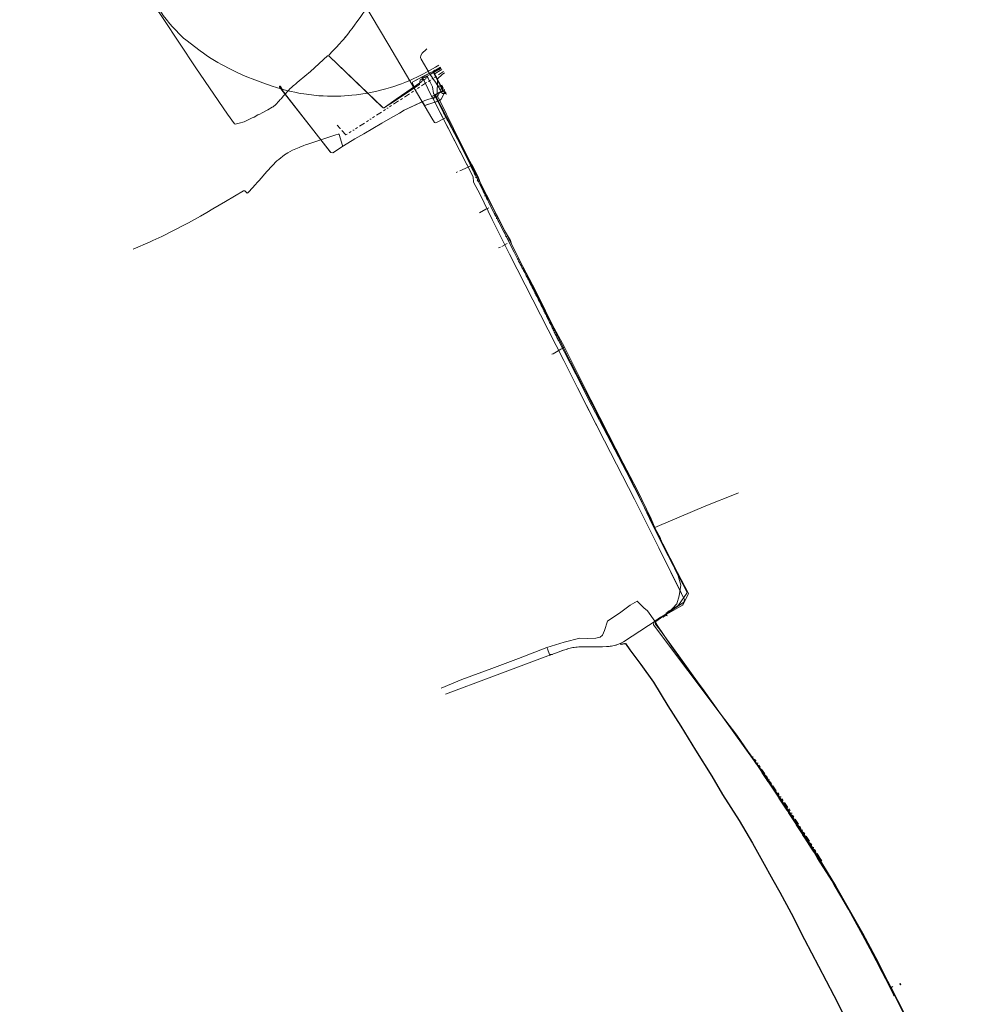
# Model space of a CAD drawing. Header units: metres. Extents: x 101611 to 104516, y 400799 to 405808.
# Tile 5 of 9: x 102613 to 103407, y 403575 to 404403. Entities that reach past the tile are written whole.
import ezdxf
from ezdxf.lldxf.tags import DXFTag

# ---------------------------------------------------------------- set-up
doc = ezdxf.new("R2010")
doc.units = ezdxf.units.M
doc.linetypes.add('RI-OVERIG-SO', pattern=[17, 5, -2, 2, -2, 0, -2, 2, -2])
doc.layers.add('3x(9596 R230)', color=130, linetype='KL-MS-N')
for name, color, linetype, lineweight in [('B-WE-KL-ET_MS_10 KV_ENEXIS NETBEHEER BV-G', 130, 'KL-MS-SO', 18), ('B-WE-KL-ET_MS_ENEXIS NETBEHEER BV-G', 130, 'KL-MS-SO', 18), ('B-WE-KL-GAS_HD_POLYETHYLEEN PE_160_8 BAR_ENEXIS NETBEHEER BV-G', 30, 'KL-GAS_HD-SO', 18), ('B-WE-KL-WATER_ASBESTCEMENT_150_BRABANT WATER-G', 170, 'KL-WATER-SO', 18), ('B-WE-KL-WATER_POLYETHYLEEN PE_110_BRABANT WATER-G', 170, 'KL-WATER-SO', 18), ('B-WE-KL-WATER_POLYETHYLEEN PE_160_BRABANT WATER-G', 170, 'KL-WATER-SO', 18), ('B-WE-KL-WATER_POLYVINYLCHLORIDE PVC_110_BRABANT WATER-G', 170, 'KL-WATER-SO', 18), ('B-WE-KL-WATER_POLYVINYLCHLORIDE PVC_160_BRABANT WATER-G', 170, 'KL-WATER-SO', 18), ('B-WE-KL-WATER_POLYVINYLCHLORIDE PVC_63_BRABANT WATER-G', 170, 'KL-WATER-SO', 18), ('B-WE-KL-WATER_POLYVINYLCHLORIDE PVC_75_BRABANT WATER-G', 170, 'KL-WATER-SO', 18), ('B-WE-RI-DRUK_315_GEMEENTE ETTEN LEUR-G', 210, 'RI-PERS-SO', 18), ('B-WE-RI-DRUK_GEMEENTE ETTEN LEUR-G', 210, 'RI-PERS-SO', 18), ('B-WE-RI-PERSLEIDING_HULPSTUK_GEMEENTE ETTEN LEUR-S', 210, 'Continuous', 25), ('B-WE-RI-VRIJVERVAL_BETON_700_GEMEENTE ETTEN LEUR-G', 210, 'RI-OVERIG-SO', 18), ('B-WE-RI-VRIJVERVAL_GEMEENTE ETTEN LEUR-G', 210, 'RI-OVERIG-SO', 18)]:
    doc.layers.add(name, color=color, linetype=linetype, lineweight=lineweight)
doc.styles.add('NLCS-ISO', font='NLCS-ISO.ttf')
tags = doc.linetypes.add('KL-GAS_HD-SO', pattern='A,4,-1,[69,NLCS.SHX,S=0.5,R=0,X=0,Y=0],-1,4,-1,["H",Standard,S=1,R=0,X=0,Y=-0.5],-2', length=13).pattern_tags.tags
tags[18] = DXFTag(74, 10)
tags = doc.linetypes.add('KL-MS-N', pattern='A,4,-1,[103,NLCS.SHX,S=0.75,R=0,X=0,Y=0],-1,4,-1,["M",Standard,S=1,R=0,X=0,Y=-0.5],-2', length=13).pattern_tags.tags
tags[18] = DXFTag(74, 10)
tags = doc.linetypes.add('KL-MS-SO', pattern='A,4,-1,[103,NLCS.SHX,S=0.75,R=0,X=0,Y=0],-1,4,-1,["M",Standard,S=1,R=0,X=0,Y=-0.5],-2', length=13).pattern_tags.tags
tags[18] = DXFTag(74, 10)
doc.linetypes.add('KL-WATER-SO', pattern='A,7,-0.5,[168,NLCS.SHX,S=0.75,R=0,X=0.75,Y=0],-2', length=9.5)
tags = doc.linetypes.add('RI-PERS-SO', pattern='A,7,-2,["P",Standard,S=1.8,R=0,X=-0.5,Y=-0.9],-2,7,-2,[102,NLCS.SHX,S=1,R=180,X=0,Y=0],-2', length=22).pattern_tags.tags
tags[6] = DXFTag(74, 10)

# ---------------------------------------------------------------- blocks, each defined once
blk = doc.blocks.new('SRI-HULP_OVERIG-SO')
at = {"color": 0, "linetype": 'ByBlock', "lineweight": 18}
for points in [[(-0.1, 0.1), (0.1, -0.1)], [(0.1, 0.1), (-0.1, -0.1)]]:
    blk.add_lwpolyline(points, dxfattribs=at)
at = {"color": 0, "linetype": 'ByBlock', "lineweight": 18, "style": 'NLCS-ISO', "flags": 1}
for tag, p in [('TYPE', (1.5, 0)), ('LABEL', (1.5, -1.5)), ('OMSCHRIJVING', (1.5, -3))]:
    blk.add_attdef(tag, p, '', height=1, dxfattribs=at)

msp = doc.modelspace()

# ---------------------------------------------------------------- linework, layer by layer
at = {"layer": '3x(9596 R230)'}
for points in [[(103118.219, 403878.634), (103118.24, 403878.29), (103118.356, 403878.025), (103118.702, 403877.908), (103121.664, 403878.494), (103122.069, 403878.561), (103122.45, 403878.451), (103125.982, 403873.365)], [(103125.982, 403873.365), (103135.378, 403860.933), (103145.811, 403846.156), (103158.092, 403826.068), (103168.773, 403809.119), (103181.22, 403788.929), (103194.895, 403767.142), (103204.053, 403751.813), (103217.815, 403729.888), (103229.229, 403710.728), (103237.486, 403695.57), (103246.254, 403679.97), (103252.068, 403669.658), (103261.518, 403652.009), (103272.782, 403629.92), (103284.631, 403607.539), (103297.364, 403582.785), (103312.422, 403553.362)]]:
    msp.add_lwpolyline(points, dxfattribs=at)
at = {"layer": 'B-WE-KL-ET_MS_10 KV_ENEXIS NETBEHEER BV-G', "flags": 128}
for points in [[(102613.435, 404571.01), (102640.247, 404532.416), (102640.671, 404532.143), (102641.164, 404532.251), (102646.069, 404535.667), (102646.518, 404535.764), (102646.904, 404535.515), (102669.79, 404500.09), (102678.04, 404487.18), (102706.02, 404445.655), (102733.94, 404403.98), (102761.525, 404362.295), (102787.93, 404323.49), (102793.79, 404315.345), (102794.48, 404315.09), (102797.852, 404315.739), (102801.95, 404317.035), (102803.697, 404317.849), (102805.408, 404318.659), (102807.085, 404319.464), (102808.728, 404320.264), (102810.335, 404321.06), (102813.616, 404322.75), (102815.119, 404323.532), (102817.201, 404324.626), (102821.997, 404327.188), (102825.685, 404329.352), (102826.283, 404329.744), (102828.71, 404331.56), (102829.528, 404332.452), (102830.416, 404333.436), (102831.373, 404334.514), (102832.4, 404335.685), (102833.013, 404336.434), (102834.202, 404337.861), (102834.777, 404338.539), (102835.339, 404339.194), (102835.888, 404339.825), (102838.614, 404342.848), (102841.08, 404345.215), (102841.452, 404345.556), (102842.655, 404346.637), (102843.527, 404347.408), (102843.985, 404347.809), (102845.444, 404349.069), (102846.487, 404349.96), (102848.16, 404351.37), (102857.73, 404359.335)], [(102836.538, 404340.545), (102835.888, 404339.825), (102835.339, 404339.194), (102834.777, 404338.539), (102834.202, 404337.861), (102833.013, 404336.434), (102832.4, 404335.685), (102831.373, 404334.514), (102830.416, 404333.436), (102829.528, 404332.452), (102828.71, 404331.56), (102826.283, 404329.744), (102825.685, 404329.352), (102821.997, 404327.188), (102817.201, 404324.626), (102815.119, 404323.532), (102813.616, 404322.75), (102810.335, 404321.06), (102808.728, 404320.264), (102807.085, 404319.464), (102805.408, 404318.659), (102803.697, 404317.849), (102801.95, 404317.035), (102797.852, 404315.739), (102794.48, 404315.09), (102793.79, 404315.345), (102787.93, 404323.49), (102761.525, 404362.295), (102733.94, 404403.98), (102706.02, 404445.655), (102678.04, 404487.18), (102669.79, 404500.09), (102646.904, 404535.515), (102637.127, 404551.228)], [(102952.371, 404354.076), (102951.52, 404353.648), (102951.348, 404352.884), (102951.721, 404352.12), (102951.361, 404350.849), (102929.875, 404336.04), (102919.74, 404328.885), (102918.708, 404328.804), (102918.455, 404328.982), (102873.492, 404372.228), (102873.289, 404372.827), (102873.58, 404373.39), (102876.329, 404376.321), (102878.842, 404379.03), (102880.386, 404380.712), (102881.119, 404381.516), (102882.702, 404383.158), (102882.905, 404383.359), (102883.349, 404383.818), (102884.984, 404385.667), (102885.631, 404386.44), (102886.328, 404387.292), (102887.076, 404388.222), (102887.875, 404389.231), (102889.888, 404391.859), (102890.853, 404393.127), (102892.702, 404395.569), (102895.268, 404399.001), (102896.069, 404400.083), (102897.588, 404402.153), (102898.655, 404403.625), (102899.982, 404405.479), (102900.604, 404406.359), (102901.766, 404408.026), (102903.303, 404410.295), (102903.76, 404410.989), (102904.932, 404413.171), (102909.283, 404419.809), (102909.277, 404420.497), (102905.07, 404426.993)], [(102917.776, 404329.637), (102873.492, 404372.228), (102873.289, 404372.827), (102873.58, 404373.39), (102876.329, 404376.321), (102878.842, 404379.03), (102880.386, 404380.712), (102881.119, 404381.516), (102882.702, 404383.158), (102882.905, 404383.359), (102883.349, 404383.818), (102884.984, 404385.667), (102885.631, 404386.44), (102886.328, 404387.292), (102887.076, 404388.222), (102887.875, 404389.231), (102889.888, 404391.859), (102890.853, 404393.127), (102892.702, 404395.569), (102895.268, 404399.001), (102896.069, 404400.083), (102897.588, 404402.153), (102898.655, 404403.625), (102899.982, 404405.479), (102900.604, 404406.359), (102901.766, 404408.026), (102903.303, 404410.295), (102903.76, 404410.989), (102904.932, 404413.171), (102904.75, 404413.77), (102904.554, 404414.116), (102903.982, 404415.092), (102903.17, 404416.448)], [(102968.344, 404347.663), (102968.167, 404347.577), (102966.937, 404347.031), (102966.587, 404346.997), (102966.222, 404347.053), (102966.043, 404347.068), (102965.207, 404347.194), (102964.838, 404347.275), (102964.745, 404347.342), (102964.29, 404348.067), (102963.261, 404349.614), (102958.342, 404356.738), (102950.802, 404369.702), (102950.263, 404371.1), (102950.581, 404372.861), (102951.646, 404374.836), (102955.017, 404377.687), (102955.605, 404378.266)], [(102968.344, 404347.663), (102968.167, 404347.577), (102966.937, 404347.031), (102966.587, 404346.997), (102966.222, 404347.053), (102966.043, 404347.068), (102965.207, 404347.194), (102964.838, 404347.275), (102964.745, 404347.342), (102964.29, 404348.067), (102963.261, 404349.614), (102958.342, 404356.738), (102950.802, 404369.702), (102950.263, 404371.1), (102950.581, 404372.861), (102951.646, 404374.836), (102955.017, 404377.687), (102955.605, 404378.266)], [(102971.29, 404342.034), (102971.097, 404341.827), (102971.069, 404341.764), (102970.79, 404341.462), (102969.95, 404341.009), (102969.75, 404340.91), (102969.105, 404340.712), (102968.698, 404340.774), (102968.364, 404340.999), (102968.119, 404341.315), (102966.754, 404343.838), (102966.27, 404344.718), (102965.777, 404345.583), (102965.258, 404346.48), (102964.745, 404347.342), (102964.29, 404348.067), (102963.261, 404349.614), (102958.342, 404356.738), (102950.802, 404369.702), (102950.263, 404371.1), (102950.581, 404372.861), (102951.646, 404374.836), (102955.017, 404377.687), (102955.605, 404378.266)], [(102968.344, 404347.663), (102968.167, 404347.577), (102966.937, 404347.031), (102966.587, 404346.997), (102966.222, 404347.053), (102966.043, 404347.068), (102965.207, 404347.194), (102964.838, 404347.275), (102964.745, 404347.342), (102964.29, 404348.067), (102963.261, 404349.614), (102958.342, 404356.738), (102950.802, 404369.702), (102950.263, 404371.1), (102950.581, 404372.861), (102951.646, 404374.836), (102955.017, 404377.687), (102955.605, 404378.266)], [(102971.29, 404342.034), (102971.097, 404341.827), (102971.069, 404341.764), (102970.79, 404341.462), (102969.95, 404341.009), (102969.75, 404340.91), (102969.105, 404340.712), (102968.698, 404340.774), (102968.364, 404340.999), (102968.119, 404341.315), (102966.754, 404343.838), (102966.27, 404344.718), (102965.777, 404345.583), (102965.258, 404346.48), (102964.745, 404347.342), (102964.29, 404348.067), (102963.261, 404349.614), (102958.342, 404356.738), (102950.802, 404369.702), (102950.263, 404371.1), (102950.581, 404372.861), (102951.646, 404374.836), (102955.017, 404377.687), (102955.605, 404378.266)], [(102971.29, 404342.034), (102971.097, 404341.827), (102971.069, 404341.764), (102970.79, 404341.462), (102969.95, 404341.009), (102969.75, 404340.91), (102969.105, 404340.712), (102968.698, 404340.774), (102968.364, 404340.999), (102968.119, 404341.315), (102966.754, 404343.838), (102966.27, 404344.718), (102965.777, 404345.583), (102965.258, 404346.48), (102964.745, 404347.342), (102964.29, 404348.067), (102963.261, 404349.614), (102958.342, 404356.738), (102950.802, 404369.702), (102950.263, 404371.1), (102950.581, 404372.861), (102951.646, 404374.836), (102955.017, 404377.687), (102955.605, 404378.266)], [(102857.73, 404359.335), (102872.086, 404372.453), (102873.275, 404372.437), (102917.776, 404329.637)], [(102962.288, 404360.318), (102961.002, 404359.64), (102960.748, 404358.822), (102965.814, 404349.229), (102966.917, 404347.098), (102967.165, 404346.611), (102967.372, 404346.546), (102968.596, 404347.189)], [(102962.288, 404360.318), (102961.002, 404359.64), (102960.748, 404358.822), (102965.814, 404349.229), (102966.977, 404346.981), (102966.988, 404346.986), (102967.215, 404346.915), (102968.408, 404347.542)], [(102962.288, 404360.318), (102961.002, 404359.64), (102960.748, 404358.822), (102965.814, 404349.229), (102966.977, 404346.981), (102966.988, 404346.986), (102967.215, 404346.915), (102968.408, 404347.542)], [(102967.498, 404362.048), (102967.469, 404362.03), (102965.396, 404360.82), (102962.699, 404359.218), (102962.046, 404359.286), (102962.002, 404359.326), (102961.454, 404359.361), (102961.329, 404358.846), (102969.653, 404342.546), (102970.586, 404340.762), (102972.205, 404340.255), (102972.215, 404340.261)], [(102971.29, 404342.034), (102971.024, 404341.894), (102969.793, 404342.279), (102969.653, 404342.546), (102962.244, 404357.054), (102962.379, 404357.51), (102968.223, 404361.06)], [(102968.246, 404347.846), (102967.794, 404347.609), (102966.928, 404347.884), (102962.244, 404357.054), (102962.379, 404357.51), (102968.223, 404361.06)], [(102971.29, 404342.034), (102971.024, 404341.894), (102969.793, 404342.279), (102969.653, 404342.546), (102962.244, 404357.054), (102962.379, 404357.51), (102968.223, 404361.06)], [(102968.246, 404347.846), (102967.794, 404347.609), (102966.928, 404347.884), (102962.244, 404357.054), (102962.379, 404357.51), (102968.223, 404361.06)], [(102968.246, 404347.846), (102967.794, 404347.609), (102966.928, 404347.884), (102962.244, 404357.054), (102962.379, 404357.51), (102968.223, 404361.06)], [(102971.29, 404342.034), (102971.024, 404341.894), (102969.793, 404342.279), (102969.653, 404342.546), (102962.244, 404357.054), (102962.379, 404357.51), (102968.223, 404361.06)], [(102962.288, 404360.318), (102962.69, 404360.53), (102966.87, 404362.904)], [(102962.288, 404360.318), (102962.69, 404360.53), (102966.87, 404362.904)], [(102962.288, 404360.318), (102962.69, 404360.53), (102966.87, 404362.904)], [(102917.776, 404329.637), (102918.455, 404328.982), (102918.708, 404328.804), (102919.74, 404328.885), (102929.875, 404336.04), (102944.507, 404346.125), (102944.7, 404347.11), (102943.481, 404349.395), (102943.415, 404350.085), (102943.858, 404350.618), (102951.971, 404354.878), (102955.695, 404356.841)], [(102920.715, 404329.573), (102929.875, 404336.04), (102944.507, 404346.125), (102944.7, 404347.11), (102943.481, 404349.395), (102943.415, 404350.085), (102943.858, 404350.618), (102952.662, 404355.242)], [(102960.008, 404337.706), (102959.532, 404338.641), (102953.148, 404351.384), (102951.71, 404354.27), (102951.712, 404354.629), (102951.971, 404354.878), (102956.137, 404357.074)], [(102952.371, 404354.076), (102953.952, 404354.87), (102954.361, 404354.909), (102954.65, 404354.617), (102954.902, 404354.146), (102954.645, 404353.261), (102953.575, 404352.65), (102953.148, 404351.384), (102959.532, 404338.641), (102960.335, 404338.47), (102966.005, 404341.25), (102966.506, 404341.506)], [(102952.662, 404355.242), (102955.695, 404356.841)], [(102955.695, 404356.841), (102960.028, 404359.126), (102960.696, 404358.919), (102965.814, 404349.229), (102966.917, 404347.098), (102967.444, 404346.062), (102967.63, 404346.004), (102968.878, 404346.66)], [(102955.695, 404356.841), (102960.028, 404359.126), (102960.696, 404358.919), (102965.814, 404349.229), (102966.977, 404346.981), (102966.988, 404346.986), (102967.215, 404346.915), (102968.408, 404347.542)], [(102956.137, 404357.074), (102960.028, 404359.126), (102960.696, 404358.919), (102965.814, 404349.229), (102966.977, 404346.981), (102966.988, 404346.986), (102967.215, 404346.915), (102968.408, 404347.542)], [(102885.58, 404296.917), (102876.484, 404290.857), (102874.748, 404291.139), (102831.844, 404346.245), (102831.814, 404346.615), (102831.852, 404346.685), (102832.055, 404346.866), (102832.316, 404346.848), (102832.629, 404346.582), (102832.723, 404346.466), (102833.958, 404344.433), (102834.131, 404344.035), (102835.363, 404342.001), (102836.538, 404340.545)], [(102885.58, 404296.917), (102895.055, 404302.578), (102902.639, 404307.005), (102917.76, 404315.81), (102924.849, 404319.969), (102932.4, 404324.414), (102936.35, 404326.745), (102950.965, 404333.636), (102952.563, 404333.062), (102953.811, 404330.732), (102963.772, 404334.014), (102965.561, 404334.7), (102966.71, 404335.284), (102967.586, 404336.167), (102969.903, 404340.256), (102969.932, 404342.013), (102969.653, 404342.546), (102968.64, 404344.532), (102969.083, 404345.861), (102969.255, 404345.954)], [(102987.495, 404291.254), (102962.49, 404339.732), (102962.463, 404339.826), (102962.474, 404339.924), (102962.521, 404340.01), (102962.598, 404340.071), (102970.248, 404344.085)], [(102966.501, 404331.954), (102962.49, 404339.732), (102962.463, 404339.826), (102962.474, 404339.924), (102962.521, 404340.01), (102962.598, 404340.071), (102970.248, 404344.085)], [(102966.501, 404331.954), (102962.49, 404339.732), (102962.463, 404339.826), (102962.474, 404339.924), (102962.521, 404340.01), (102962.598, 404340.071), (102970.248, 404344.085)], [(102966.06, 404341.278), (102968.677, 404342.613), (102968.855, 404342.822), (102968.837, 404343.099), (102967.826, 404345.204), (102967.848, 404345.665), (102969.067, 404346.306)], [(102966.506, 404341.506), (102968.677, 404342.613), (102968.855, 404342.822), (102968.837, 404343.099), (102967.826, 404345.204), (102967.848, 404345.665), (102969.067, 404346.306)], [(102967.218, 404341.869), (102968.677, 404342.613), (102968.855, 404342.822), (102968.837, 404343.099), (102967.915, 404345.019), (102968.015, 404345.284), (102969.255, 404345.954)], [(102968.705, 404344.404), (102968.64, 404344.532), (102969.083, 404345.861), (102969.255, 404345.954)], [(102972.215, 404340.261), (102972.205, 404340.255), (102970.586, 404340.762), (102969.653, 404342.546), (102968.705, 404344.404)], [(102879.082, 404306.01), (102881.01, 404306.64), (102881.482, 404306.65), (102881.81, 404306.31), (102884.774, 404297.095), (102885.052, 404296.804), (102885.454, 404296.842), (102895.055, 404302.578), (102902.639, 404307.005), (102917.76, 404315.81), (102924.849, 404319.969), (102932.4, 404324.414), (102936.35, 404326.745), (102953.69, 404334.92), (102961.533, 404337.536), (102964.73, 404338.57), (102966.005, 404341.25), (102967.218, 404341.869)], [(102960.008, 404337.706), (102960.986, 404335.785), (102994.39, 404270.71), (102994.665, 404266.355), (103000.195, 404255.8), (103010.507, 404234.884), (103025.085, 404205.755), (103070.582, 404116.316), (103082.16, 404093.33), (103091.953, 404074.1)], [(102966.06, 404341.278), (102962.094, 404339.332), (102960.986, 404335.785), (102968.566, 404321.019)], [(102917.776, 404329.637), (102918.455, 404328.982), (102918.708, 404328.804), (102919.74, 404328.885), (102920.715, 404329.573)], [(102963.323, 404333.866), (102955.264, 404331.211)], [(102971.186, 403835.981), (103010.04, 403850.608), (103057.233, 403868.137), (103058.357, 403868.557), (103067.967, 403872.175), (103069.096, 403872.582), (103070.235, 403872.956), (103072.499, 403873.663), (103073.649, 403874.005), (103074.807, 403874.317), (103077.01, 403874.877), (103078.18, 403875.138), (103079.363, 403875.331), (103080.746, 403875.515), (103081.938, 403875.638), (103083.135, 403875.693), (103089.065, 403875.794), (103091.465, 403875.804), (103100.814, 403875.726), (103102.013, 403875.735), (103103.212, 403875.782), (103106.418, 403875.96), (103107.614, 403876.049), (103108.806, 403876.182), (103109.498, 403876.273), (103110.685, 403876.449), (103111.865, 403876.663), (103113.328, 403876.955), (103113.91, 403877.089), (103114.482, 403877.259), (103115.042, 403877.464), (103118.374, 403878.92), (103120.875, 403879.971), (103155.347, 403902.755), (103166.732, 403910.614), (103166.85, 403910.698), (103173.836, 403920.914), (103174.251, 403921.461), (103166.976, 403935.572), (103153.823, 403960.868), (103144.429, 403979.408), (103132.07, 404006.328), (103069.852, 404127.889), (103030.555, 404206.535), (102997.338, 404272.171), (102966.501, 404331.954)], [(102971.186, 403835.981), (103010.04, 403850.608), (103057.233, 403868.137), (103058.357, 403868.557), (103067.967, 403872.175), (103069.096, 403872.582), (103070.235, 403872.956), (103072.499, 403873.663), (103073.649, 403874.005), (103074.807, 403874.317), (103077.01, 403874.877), (103078.18, 403875.138), (103079.363, 403875.331), (103080.746, 403875.515), (103081.938, 403875.638), (103083.135, 403875.693), (103089.065, 403875.794), (103091.465, 403875.804), (103100.814, 403875.726), (103102.013, 403875.735), (103103.212, 403875.782), (103106.418, 403875.96), (103107.614, 403876.049), (103108.806, 403876.182), (103109.498, 403876.273), (103110.685, 403876.449), (103111.865, 403876.663), (103113.328, 403876.955), (103113.91, 403877.089), (103114.482, 403877.259), (103115.042, 403877.464), (103118.374, 403878.92), (103120.875, 403879.971), (103155.347, 403902.755), (103166.732, 403910.614), (103166.85, 403910.698), (103173.836, 403920.914), (103174.251, 403921.461), (103166.976, 403935.572), (103153.823, 403960.868), (103144.429, 403979.408), (103132.07, 404006.328), (103069.852, 404127.889), (103030.555, 404206.535), (102997.338, 404272.171), (102966.501, 404331.954)], [(102968.566, 404321.019), (102994.39, 404270.71), (102994.665, 404266.355), (103000.195, 404255.8), (103010.507, 404234.884), (103025.085, 404205.755), (103070.582, 404116.316)], [(102879.082, 404306.01), (102855.458, 404298.295), (102854.153, 404297.833), (102851.655, 404296.917), (102849.305, 404296.012), (102848.186, 404295.563), (102842.546, 404293.084), (102838.784, 404291.049), (102835.85, 404289.155), (102831.126, 404285.429), (102829.613, 404284.101), (102828.13, 404282.73), (102826.83, 404281.368), (102825.484, 404279.936), (102821.175, 404275.23), (102819.484, 404273.277), (102816.211, 404269.534), (102814.63, 404267.745), (102813.085, 404266.01), (102811.577, 404264.33), (102808.67, 404261.133), (102805.91, 404258.155), (102805.002, 404257.196), (102804.621, 404257.034), (102804.243, 404257.204), (102802.698, 404258.902), (102801.358, 404259.092), (102786.46, 404249.99), (102781.113, 404246.827), (102775.825, 404243.745), (102770.595, 404240.745), (102765.423, 404237.827), (102760.31, 404234.99), (102755.255, 404232.235), (102750.259, 404229.561), (102745.321, 404226.969), (102740.441, 404224.459), (102735.62, 404222.03)], [(102971.186, 403835.981), (103010.04, 403850.608), (103057.233, 403868.137), (103058.357, 403868.557), (103067.967, 403872.175), (103069.096, 403872.582), (103070.235, 403872.956), (103072.499, 403873.663), (103073.649, 403874.005), (103074.807, 403874.317), (103077.01, 403874.877), (103078.18, 403875.138), (103079.363, 403875.331), (103080.746, 403875.515), (103081.938, 403875.638), (103083.135, 403875.693), (103089.065, 403875.794), (103091.465, 403875.804), (103100.814, 403875.726), (103102.013, 403875.735), (103103.212, 403875.782), (103106.418, 403875.96), (103107.614, 403876.049), (103108.806, 403876.182), (103109.498, 403876.273), (103110.685, 403876.449), (103111.865, 403876.663), (103113.328, 403876.955), (103113.91, 403877.089), (103114.482, 403877.259), (103115.042, 403877.464), (103118.374, 403878.92), (103120.875, 403879.971), (103155.347, 403902.755), (103166.732, 403910.614), (103166.85, 403910.698), (103173.836, 403920.914), (103174.251, 403921.461), (103166.976, 403935.572), (103153.823, 403960.868), (103144.429, 403979.408), (103132.07, 404006.328), (103069.852, 404127.889), (103030.555, 404206.535), (102997.338, 404272.171), (102987.495, 404291.254)], [(102708.637, 404210.118), (102722.977, 404216.114), (102725.334, 404217.163), (102727.776, 404218.279), (102730.305, 404219.462), (102732.919, 404220.712), (102735.62, 404222.03)], [(103070.582, 404116.316), (103082.16, 404093.33), (103104.73, 404049.01), (103129.95, 403999.861), (103150.49, 403959.07), (103169.411, 403920.558)], [(103091.953, 404074.1), (103104.73, 404049.01), (103129.95, 403999.861), (103150.49, 403959.07), (103170.695, 403917.944)], [(103170.695, 403917.944), (103172.032, 403915.223), (103171.537, 403913.449), (103152.684, 403900.594), (103146.187, 403896.201), (103146.051, 403894.233), (103203.589, 403817.622), (103213.301, 403804.442), (103223.816, 403789.926), (103225.798, 403787.332), (103226.823, 403785.904), (103228.057, 403784.166), (103228.752, 403783.18), (103232.567, 403777.795), (103238.661, 403769.053), (103241.689, 403764.633), (103244.703, 403760.18), (103251.998, 403749.024)], [(103159.123, 403906.023), (103159.611, 403906.283), (103160.129, 403906.464), (103160.3, 403906.495), (103160.511, 403906.525), (103160.723, 403906.517), (103160.905, 403906.484), (103161.057, 403906.469), (103161.187, 403906.477), (103161.316, 403906.505), (103161.388, 403906.528), (103171.537, 403913.449), (103172.032, 403915.223), (103169.411, 403920.558)], [(103157.422, 403901.907), (103156.788, 403903.076), (103156.625, 403903.464), (103156.558, 403903.684), (103156.645, 403903.999), (103157.325, 403904.613), (103159.123, 403906.023)], [(103155.47, 403901.492), (103154.451, 403900.907), (103154.288, 403900.855), (103153.93, 403900.82), (103153.629, 403900.923), (103153.434, 403901.105), (103152.684, 403900.594), (103146.187, 403896.201), (103146.051, 403894.233), (103203.589, 403817.622), (103213.301, 403804.442), (103223.816, 403789.926), (103225.798, 403787.332), (103226.823, 403785.904), (103228.057, 403784.166), (103228.752, 403783.18), (103232.567, 403777.795), (103238.661, 403769.053), (103241.689, 403764.633), (103244.703, 403760.18), (103256.627, 403741.942), (103263.613, 403731.242), (103270.312, 403720.963), (103272.036, 403718.15), (103272.926, 403716.705), (103273.833, 403715.233), (103275.687, 403712.237), (103279.409, 403706.254), (103281.116, 403703.523), (103284.562, 403698)], [(103157.372, 403901.87), (103156.764, 403902.11), (103156.52, 403902.093), (103155.47, 403901.492)], [(103251.998, 403749.024), (103256.627, 403741.942), (103263.613, 403731.242), (103270.312, 403720.963), (103272.036, 403718.15), (103272.926, 403716.705), (103273.833, 403715.233), (103275.687, 403712.237), (103279.409, 403706.254), (103281.116, 403703.523), (103284.562, 403698)], [(103284.562, 403698), (103287.26, 403693.675), (103288.11, 403692.332), (103289.74, 403689.743), (103291.277, 403687.285), (103292.011, 403686.104), (103293.408, 403683.843), (103294.072, 403682.761), (103295.63, 403680.199), (103296.212, 403679.232), (103297.307, 403677.395), (103302.354, 403668.667), (103303.872, 403666.054), (103307.844, 403659.156), (103309.147, 403656.869), (103310.497, 403654.49), (103311.894, 403652.019), (103315.603, 403645.487), (103319.359, 403638.723), (103321.255, 403635.255), (103323.162, 403631.728), (103327.013, 403624.502), (103330.912, 403617.043), (103330.792, 403617.285), (103330.913, 403617.054), (103333.532, 403611.961), (103336.072, 403607.06), (103337.424, 403604.436), (103341.805, 403595.87), (103343.374, 403592.783), (103345.829, 403587.937), (103352.972, 403573.74), (103357.914, 403563.856), (103358.584, 403562.524), (103361.947, 403555.795), (103389.416, 403499.985), (103399.988, 403478.807), (103407.07, 403464.602)], [(103284.562, 403698), (103287.26, 403693.675), (103288.11, 403692.332), (103289.74, 403689.743), (103291.277, 403687.285), (103292.011, 403686.104), (103293.408, 403683.843), (103294.072, 403682.761), (103295.63, 403680.199), (103296.212, 403679.232), (103297.307, 403677.395), (103302.354, 403668.667), (103303.872, 403666.054), (103307.844, 403659.156), (103309.147, 403656.869), (103310.497, 403654.49), (103311.894, 403652.019), (103315.603, 403645.487), (103319.359, 403638.723), (103321.255, 403635.255), (103323.162, 403631.728), (103327.013, 403624.502), (103330.912, 403617.043), (103330.792, 403617.285), (103330.913, 403617.054), (103333.436, 403612.147), (103336.072, 403607.06), (103337.424, 403604.436), (103341.805, 403595.87), (103343.374, 403592.783), (103345.829, 403587.937), (103352.972, 403573.74), (103357.914, 403563.856), (103358.584, 403562.524), (103361.947, 403555.795), (103389.416, 403499.985), (103399.463, 403479.857)]]:
    msp.add_lwpolyline(points, dxfattribs=at)
at = {"layer": 'B-WE-KL-ET_MS_ENEXIS NETBEHEER BV-G', "flags": 128}
for points in [[(102646.904, 404535.515), (102669.79, 404500.09), (102678.04, 404487.18), (102706.02, 404445.655), (102733.94, 404403.98), (102761.525, 404362.295), (102787.93, 404323.49), (102793.79, 404315.345), (102794.48, 404315.09), (102797.852, 404315.739), (102801.95, 404317.035), (102803.697, 404317.849), (102805.408, 404318.659), (102807.085, 404319.464), (102808.728, 404320.264), (102810.335, 404321.06), (102813.616, 404322.75), (102815.119, 404323.532), (102817.201, 404324.626), (102821.997, 404327.188), (102825.685, 404329.352), (102826.283, 404329.744), (102828.71, 404331.56), (102829.528, 404332.452), (102830.416, 404333.436), (102831.373, 404334.514), (102832.4, 404335.685), (102833.013, 404336.434), (102834.202, 404337.861), (102834.777, 404338.539), (102835.339, 404339.194), (102835.888, 404339.825), (102836.538, 404340.545)], [(102873.492, 404372.228), (102873.289, 404372.827), (102873.58, 404373.39), (102876.329, 404376.321), (102878.842, 404379.03), (102880.386, 404380.712), (102881.119, 404381.516), (102882.702, 404383.158), (102882.905, 404383.359), (102883.349, 404383.818), (102884.984, 404385.667), (102885.301, 404386.044), (102885.973, 404386.856), (102886.696, 404387.747), (102887.469, 404388.716), (102887.875, 404389.231)], [(102969.496, 404345.503), (102969.282, 404345.385), (102967.475, 404344.485), (102967.087, 404344.353), (102967.021, 404344.34), (102966.741, 404344.302), (102966.514, 404344.405), (102966.27, 404344.718), (102965.777, 404345.583), (102965.258, 404346.48), (102964.745, 404347.342), (102964.29, 404348.067), (102963.261, 404349.614), (102958.342, 404356.738), (102950.802, 404369.702), (102950.263, 404371.1), (102950.581, 404372.861), (102951.646, 404374.836), (102955.017, 404377.687), (102955.605, 404378.266)], [(102873.492, 404372.228), (102917.776, 404329.637)], [(102968.246, 404347.846), (102967.794, 404347.609), (102966.928, 404347.884), (102962.244, 404357.054), (102962.379, 404357.51), (102968.223, 404361.06)], [(102971.29, 404342.034), (102971.024, 404341.894), (102969.793, 404342.279), (102969.653, 404342.546), (102962.244, 404357.054), (102962.379, 404357.51), (102968.223, 404361.06)], [(102831.919, 404346.149), (102831.844, 404346.245), (102831.814, 404346.615), (102831.852, 404346.685), (102832.055, 404346.866), (102832.316, 404346.848), (102832.629, 404346.582), (102832.723, 404346.466), (102833.958, 404344.433), (102834.131, 404344.035), (102835.363, 404342.001), (102836.538, 404340.545)], [(102874.153, 404291.903), (102831.919, 404346.149)], [(102971.186, 403835.982), (103010.04, 403850.608), (103057.233, 403868.137), (103058.357, 403868.557), (103067.967, 403872.175), (103070.235, 403872.956), (103072.499, 403873.663), (103074.807, 403874.317), (103077.01, 403874.877), (103079.363, 403875.331), (103080.746, 403875.515), (103083.135, 403875.693), (103089.065, 403875.794), (103091.465, 403875.804), (103100.814, 403875.726), (103103.212, 403875.782), (103106.418, 403875.96), (103108.806, 403876.182), (103109.498, 403876.273), (103111.865, 403876.663), (103113.328, 403876.955), (103115.589, 403877.703), (103118.374, 403878.92), (103120.875, 403879.971), (103155.347, 403902.755), (103166.732, 403910.614), (103166.85, 403910.698), (103173.836, 403920.914), (103174.251, 403921.461), (103166.976, 403935.572), (103153.823, 403960.868), (103144.429, 403979.408), (103132.07, 404006.328), (103069.852, 404127.889), (103030.555, 404206.535), (102997.338, 404272.171), (102962.49, 404339.732), (102962.598, 404340.071), (102970.248, 404344.085)], [(102970.248, 404344.085), (102970.152, 404344.008), (102970.092, 404343.9), (102970.079, 404343.777), (102970.114, 404343.659), (102971.227, 404341.539), (102971.297, 404341.45), (102971.395, 404341.394), (102971.504, 404341.38), (102971.609, 404341.409)], [(102971.468, 404341.676), (102970.176, 404340.739), (102967.586, 404336.167), (102966.71, 404335.284), (102965.561, 404334.7), (102963.772, 404334.014), (102963.323, 404333.866)], [(102950.36, 404333.35), (102936.35, 404326.745), (102932.4, 404324.414), (102924.849, 404319.969), (102917.76, 404315.81), (102902.639, 404307.005), (102895.055, 404302.578), (102885.58, 404296.917)], [(102917.776, 404329.637), (102918.455, 404328.982), (102918.708, 404328.804)], [(102955.264, 404331.211), (102953.811, 404330.732), (102952.563, 404333.062), (102950.965, 404333.636), (102950.36, 404333.35)], [(102963.323, 404333.866), (102955.264, 404331.211)], [(102885.58, 404296.917), (102885.454, 404296.842), (102885.052, 404296.804), (102884.774, 404297.095), (102881.81, 404306.31), (102881.482, 404306.65), (102881.01, 404306.64), (102879.082, 404306.01)], [(102885.58, 404296.917), (102876.484, 404290.857), (102874.748, 404291.139), (102874.153, 404291.903)]]:
    msp.add_lwpolyline(points, dxfattribs=at)
at = {"layer": 'B-WE-KL-GAS_HD_POLYETHYLEEN PE_160_8 BAR_ENEXIS NETBEHEER BV-G', "flags": 128}
msp.add_lwpolyline([(102965.666, 404364.546), (102962.676, 404362.907), (102955.14, 404358.796), (102952.107, 404357.158), (102949.399, 404355.759), (102947.211, 404354.671), (102944.471, 404353.376), (102941.773, 404352.142), (102937.15, 404350.176), (102934.299, 404349.062), (102931.627, 404348.063), (102927.857, 404346.787), (102924.857, 404345.797), (102921.11, 404344.682), (102917.82, 404343.779), (102914.674, 404342.972), (102908.483, 404341.625), (102905.425, 404341.024), (102896.464, 404339.649), (102892.597, 404339.278), (102883.372, 404338.578), (102880.686, 404338.501), (102875.992, 404338.441), (102872.023, 404338.588), (102868.412, 404338.747), (102864.864, 404338.939), (102862.842, 404339.169), (102852.293, 404340.414), (102849.153, 404340.927), (102846.778, 404341.346), (102844.597, 404341.799), (102841.499, 404342.479), (102837.531, 404343.363), (102832.731, 404344.664), (102829.14, 404345.748), (102825.486, 404346.887), (102817.587, 404349.776), (102813.35, 404351.33), (102808.616, 404353.113), (102805.697, 404354.316), (102800.939, 404356.303), (102794.502, 404359.196), (102790.987, 404360.888), (102782.895, 404365.067), (102779.839, 404366.827), (102775.695, 404369.314), (102774.196, 404370.236), (102771.14, 404372.321), (102767.768, 404374.638), (102764.996, 404376.637), (102752.954, 404385.87), (102751.032, 404387.384), (102749.393, 404388.97), (102747.138, 404391.216), (102744.867, 404393.623), (102741.832, 404396.925), (102739.704, 404399.4), (102736.567, 404403.161), (102734.029, 404406.501), (102731.604, 404410.043), (102726.708, 404417.298), (102724.263, 404420.996), (102722.545, 404423.578), (102718.465, 404429.49), (102709.371, 404443.293), (102643.355, 404539.711), (102638.342, 404542.361), (102631.349, 404552.604), (102628.803, 404557.021), (102625.797, 404563.381), (102622.812, 404571.651), (102621.401, 404575.327), (102620.146, 404578.446), (102619.794, 404579.227), (102619.42, 404579.998), (102619.026, 404580.758), (102618.61, 404581.507), (102618.174, 404582.245), (102617.718, 404582.97), (102617.242, 404583.682), (102616.747, 404584.381)], dxfattribs=at)
at = {"layer": 'B-WE-KL-WATER_ASBESTCEMENT_150_BRABANT WATER-G', "flags": 128}
for points in [[(102967.245, 404362.393), (102958.26, 404356.88), (102957.73, 404356.56), (102955.77, 404355.46)], [(102955.77, 404355.46), (102955.508, 404355.315)]]:
    msp.add_lwpolyline(points, dxfattribs=at)
at = {"layer": 'B-WE-KL-WATER_POLYETHYLEEN PE_110_BRABANT WATER-G', "flags": 128}
msp.add_lwpolyline([(103140.22, 403988.99), (103143.57, 403982.4), (103144.631, 403980.311), (103145.79, 403978.03), (103146.32, 403977), (103149.74, 403970.33)], dxfattribs=at)
at = {"layer": 'B-WE-KL-WATER_POLYETHYLEEN PE_160_BRABANT WATER-G', "flags": 128}
msp.add_lwpolyline([(102959.71, 404320.22), (102923.56, 404381.31), (102886.13, 404444.84)], dxfattribs=at)
at = {"layer": 'B-WE-KL-WATER_POLYVINYLCHLORIDE PVC_110_BRABANT WATER-G', "flags": 128}
for points in [[(102955.77, 404355.46), (102955.902, 404355.191)], [(102961.19, 404340.91), (102960.22, 404346.36), (102958.07, 404350.76), (102957.858, 404351.194), (102956.59, 404353.79), (102955.902, 404355.191)], [(102968.94, 404325.84), (102961.25, 404340.44), (102961.19, 404340.91)], [(102968.94, 404325.84), (102969.642, 404324.501)], [(102969.642, 404324.501), (102970.323, 404323.201)], [(102970.323, 404323.201), (102971.02, 404321.87)], [(102972.42, 404319.23), (102973.112, 404317.911)], [(102973.112, 404317.911), (102973.81, 404316.58)], [(103012.21, 404240.36), (103006.88, 404250.91), (102991.88, 404281.08), (102981.33, 404302.3), (102973.81, 404316.58)], [(103066.03, 404133.13), (103065.6, 404134.03), (103065.18, 404134.93), (103064.833, 404135.656), (103064.75, 404135.83), (103064.32, 404136.73), (103063.89, 404137.63), (103063.46, 404138.53), (103063.03, 404139.43), (103062.6, 404140.33), (103062.17, 404141.23), (103061.74, 404142.13), (103061.31, 404143.02), (103060.87, 404143.92), (103060.44, 404144.82), (103060.01, 404145.72), (103059.57, 404146.61), (103059.14, 404147.51), (103058.7, 404148.41), (103058.27, 404149.31), (103057.83, 404150.2), (103057.4, 404151.1), (103056.96, 404151.99), (103056.52, 404152.89), (103056.08, 404153.78), (103055.65, 404154.68), (103055.21, 404155.57), (103054.77, 404156.47), (103054.33, 404157.36), (103053.89, 404158.26), (103053.45, 404159.15), (103053.01, 404160.05), (103052.56, 404160.94), (103052.12, 404161.83), (103051.68, 404162.73), (103051.23, 404163.62), (103050.79, 404164.51), (103050.35, 404165.4), (103049.9, 404166.29), (103049.46, 404167.19), (103049.01, 404168.08), (103048.56, 404168.97), (103048.12, 404169.86), (103047.67, 404170.75), (103047.22, 404171.64), (103046.77, 404172.53), (103046.33, 404173.42), (103045.88, 404174.31), (103045.43, 404175.2), (103044.98, 404176.09), (103044.53, 404176.98), (103044.08, 404177.87), (103043.62, 404178.76), (103043.17, 404179.64), (103042.72, 404180.53), (103042.27, 404181.42), (103041.81, 404182.31), (103041.36, 404183.2), (103040.9, 404184.08), (103040.45, 404184.97), (103039.99, 404185.86), (103039.54, 404186.74), (103039.08, 404187.63), (103038.62, 404188.51), (103038.17, 404189.4), (103037.71, 404190.28), (103037.25, 404191.17), (103036.79, 404192.05), (103036.33, 404192.94), (103035.87, 404193.82), (103035.41, 404194.71), (103034.95, 404195.59), (103034.49, 404196.47), (103034.03, 404197.36), (103033.56, 404198.24), (103033.1, 404199.12), (103032.64, 404200.01), (103032.17, 404200.89), (103031.71, 404201.77), (103028.84, 404207.45), (103012.39, 404240.005), (103012.21, 404240.36)], [(103140.22, 403988.99), (103137.13, 403995.06), (103122.84, 404023.12), (103094.14, 404078.43), (103080.59, 404104.82), (103066.03, 404133.13)], [(103149.74, 403970.33), (103152.72, 403964.5), (103153.254, 403963.462), (103153.78, 403962.44), (103153.84, 403962.31), (103166.13, 403938.27), (103175.24, 403920.49), (103172.7, 403915.25)], [(103172.7, 403915.25), (103170.64, 403910.99), (103170.29, 403910.8), (103155.14, 403902.19)], [(103147.68, 403895.25), (103147.97, 403897.09), (103153.919, 403901.322)], [(103153.919, 403901.322), (103155.14, 403902.19)], [(103147.68, 403895.25), (103147.63, 403894.96), (103150.86, 403890.59), (103167.28, 403868.29), (103230.43, 403780.05)], [(103230.43, 403780.05), (103230.99, 403779.23), (103231.55, 403778.41), (103232.1, 403777.58), (103232.66, 403776.76), (103233.22, 403775.94), (103233.77, 403775.11), (103234.33, 403774.29), (103234.88, 403773.47), (103235.44, 403772.64), (103235.99, 403771.82), (103236.55, 403770.99), (103237.1, 403770.17), (103237.65, 403769.34), (103238.21, 403768.52), (103238.76, 403767.69), (103239.31, 403766.87), (103239.86, 403766.04), (103240.41, 403765.22), (103240.688, 403764.808), (103240.97, 403764.39), (103241.52, 403763.56), (103242.07, 403762.74), (103242.62, 403761.91), (103243.17, 403761.08), (103243.72, 403760.25), (103244.27, 403759.43), (103244.81, 403758.6), (103245.36, 403757.77), (103245.91, 403756.94), (103246.46, 403756.11), (103247.01, 403755.28), (103247.55, 403754.45), (103248.1, 403753.62), (103248.65, 403752.79), (103249.19, 403751.96), (103249.74, 403751.13), (103250.28, 403750.3), (103250.83, 403749.47), (103251.37, 403748.64), (103251.92, 403747.81), (103252.46, 403746.98), (103253, 403746.15), (103253.55, 403745.32), (103254.09, 403744.48), (103254.63, 403743.65), (103255.17, 403742.82), (103255.71, 403741.99), (103256.25, 403741.15), (103256.8, 403740.32), (103257.34, 403739.49), (103257.88, 403738.65), (103258.42, 403737.82), (103258.96, 403736.98), (103259.49, 403736.15), (103260.03, 403735.31), (103260.57, 403734.48), (103261.11, 403733.64), (103261.65, 403732.81), (103262.18, 403731.97), (103262.72, 403731.14), (103263.26, 403730.3), (103263.79, 403729.46), (103264.33, 403728.63), (103264.86, 403727.79), (103265.4, 403726.95), (103265.93, 403726.12), (103266.47, 403725.28), (103267, 403724.44), (103267.53, 403723.6), (103268.07, 403722.76), (103268.6, 403721.93), (103269.13, 403721.09), (103269.67, 403720.25), (103270.2, 403719.41), (103270.73, 403718.57), (103271.26, 403717.73), (103271.79, 403716.89), (103272.32, 403716.05), (103272.97, 403715.04), (103278.342, 403706.711), (103280, 403704.14)], [(103280, 403704.14), (103280.798, 403702.869)], [(103280.798, 403702.869), (103283.854, 403698)], [(103283.854, 403698), (103295.69, 403679.14), (103297.76, 403675.57), (103302.96, 403666.65), (103309.67, 403654.92), (103315.17, 403645.23), (103321.65, 403633.39), (103327.75, 403622.01), (103333.05, 403611.96), (103338.19, 403602.04), (103343.64, 403591.41), (103347.685, 403583.302), (103348.04, 403582.59)]]:
    msp.add_lwpolyline(points, dxfattribs=at)
at = {"layer": 'B-WE-KL-WATER_POLYVINYLCHLORIDE PVC_160_BRABANT WATER-G', "flags": 128}
for points in [[(102970.579, 404319.972), (102963.65, 404316.46), (102962.81, 404316.19), (102961.93, 404316.56), (102959.71, 404320.22)], [(102971.72, 404320.55), (102970.579, 404319.972)], [(102971.72, 404320.55), (102971.02, 404321.87)], [(102971.72, 404320.55), (102972.42, 404319.23)]]:
    msp.add_lwpolyline(points, dxfattribs=at)
at = {"layer": 'B-WE-KL-WATER_POLYVINYLCHLORIDE PVC_63_BRABANT WATER-G', "flags": 128}
msp.add_lwpolyline([(102923.94, 404331.43), (102923.375, 404331.102)], dxfattribs=at)
at = {"layer": 'B-WE-KL-WATER_POLYVINYLCHLORIDE PVC_75_BRABANT WATER-G', "flags": 128}
for points in [[(102955.245, 404355.17), (102949.84, 404352.18), (102949.21, 404348.34), (102924.93, 404332.09), (102923.94, 404331.43)], [(102955.508, 404355.315), (102955.245, 404355.17)]]:
    msp.add_lwpolyline(points, dxfattribs=at)
at = {"layer": 'B-WE-RI-DRUK_315_GEMEENTE ETTEN LEUR-G', "flags": 128}
msp.add_lwpolyline([(102882.61, 404311.39), (102880.13, 404314.14)], dxfattribs=at)
at = {"layer": 'B-WE-RI-DRUK_GEMEENTE ETTEN LEUR-G', "flags": 128}
for points in [[(102964.528, 404353.089), (102964.268, 404338.918)], [(102964.528, 404353.089), (102964.268, 404338.918)], [(102964.528, 404353.089), (102964.268, 404338.918)], [(102968.499, 404356.754), (102964.528, 404353.089)], [(102968.499, 404356.754), (102964.528, 404353.089)], [(102968.499, 404356.754), (102964.528, 404353.089)], [(102964.268, 404338.918), (102966.561, 404334.828)], [(102966.561, 404334.828), (102977.78, 404311.321)], [(102966.561, 404334.828), (102977.78, 404311.321)], [(102966.561, 404334.828), (102977.78, 404311.321)], [(102977.78, 404311.321), (102989.739, 404287.668)], [(102977.78, 404311.321), (102989.739, 404287.668)], [(102977.78, 404311.321), (102989.739, 404287.668)], [(102989.739, 404287.668), (102993.357, 404280.771)], [(102989.739, 404287.668), (102993.357, 404280.771)], [(102990.498, 404279.204), (102987.706, 404277.852)], [(102992.051, 404280.055), (102990.498, 404279.204)], [(102993.357, 404280.771), (102994.142, 404279.448)], [(102998.643, 404270.684), (102994.142, 404279.448)], [(102998.643, 404270.684), (102994.142, 404279.448)], [(102998.643, 404270.684), (102994.142, 404279.448)], [(102998.643, 404270.684), (103001.825, 404262.242)], [(102998.643, 404270.684), (103001.825, 404262.242)], [(103001.825, 404262.242), (103010.031, 404246.423)], [(103001.825, 404262.242), (103010.031, 404246.423)], [(103010.031, 404246.423), (103020.894, 404225.564)], [(103010.031, 404246.423), (103020.894, 404225.564)], [(103005.187, 404243.525), (102999.776, 404240.57)], [(103020.894, 404225.564), (103025.757, 404217.385)], [(103020.894, 404225.564), (103025.757, 404217.385)], [(103017.29, 404211.685), (103015.759, 404211.01)], [(103025.757, 404217.385), (103026.528, 404214.518)], [(103025.757, 404217.385), (103026.528, 404214.518)], [(103026.528, 404214.518), (103036.11, 404195.502)], [(103026.528, 404214.518), (103036.11, 404195.502)], [(103026.528, 404214.518), (103036.11, 404195.502)], [(103036.11, 404195.502), (103046.674, 404175.303)], [(103036.11, 404195.502), (103046.674, 404175.303)], [(103036.11, 404195.502), (103046.674, 404175.303)], [(103046.674, 404175.303), (103049.56, 404169.765)], [(103046.674, 404175.303), (103049.56, 404169.765)], [(103049.56, 404169.765), (103060.931, 404146.782)], [(103049.56, 404169.765), (103060.931, 404146.782)], [(103049.56, 404169.765), (103060.931, 404146.782)], [(103060.931, 404146.782), (103071.173, 404127.559)], [(103060.931, 404146.782), (103071.173, 404127.559)], [(103060.931, 404146.782), (103071.173, 404127.559)], [(103061.635, 404122.005), (103060.499, 404121.669)], [(103071.173, 404127.559), (103081.562, 404106.761)], [(103071.173, 404127.559), (103081.562, 404106.761)], [(103071.173, 404127.559), (103081.562, 404106.761)], [(103081.562, 404106.761), (103093.42, 404083.264)], [(103081.562, 404106.761), (103093.42, 404083.264)], [(103081.562, 404106.761), (103093.42, 404083.264)], [(103093.42, 404083.264), (103107.999, 404054.231)], [(103093.42, 404083.264), (103107.999, 404054.231)], [(103093.42, 404083.264), (103107.999, 404054.231)], [(103107.999, 404054.231), (103120.583, 404030.136)], [(103107.999, 404054.231), (103120.583, 404030.136)], [(103107.999, 404054.231), (103120.583, 404030.136)], [(103120.583, 404030.136), (103132.084, 404007.7)], [(103120.583, 404030.136), (103132.084, 404007.7)], [(103120.583, 404030.136), (103132.084, 404007.7)], [(103132.084, 404007.7), (103143.907, 403983.255)], [(103132.084, 404007.7), (103143.907, 403983.255)], [(103132.084, 404007.7), (103143.907, 403983.255)], [(103215.535, 404004.433), (103190.037, 403994.351)], [(103215.535, 404004.433), (103190.037, 403994.351)], [(103215.535, 404004.433), (103190.037, 403994.351)], [(103217.327, 404005.149), (103215.535, 404004.433)], [(103217.327, 404005.149), (103215.535, 404004.433)], [(103217.327, 404005.149), (103215.535, 404004.433)], [(103190.037, 403994.351), (103167.623, 403984.715)], [(103190.037, 403994.351), (103167.623, 403984.715)], [(103190.037, 403994.351), (103167.623, 403984.715)], [(103143.907, 403983.255), (103147.431, 403975.25)], [(103143.907, 403983.255), (103147.431, 403975.25)], [(103143.907, 403983.255), (103147.431, 403975.25)], [(103167.623, 403984.715), (103150.843, 403977.615)], [(103167.623, 403984.715), (103150.843, 403977.615)], [(103167.623, 403984.715), (103150.843, 403977.615)], [(103150.843, 403977.615), (103147.083, 403976.039)], [(103150.843, 403977.615), (103147.083, 403976.039)], [(103150.843, 403977.615), (103147.083, 403976.039)], [(103147.431, 403975.25), (103151.714, 403966.978)], [(103147.431, 403975.25), (103151.714, 403966.978)], [(103151.714, 403966.978), (103152.35, 403963.645)], [(103151.714, 403966.978), (103152.35, 403963.645)], [(103152.35, 403963.645), (103160.147, 403948.948)], [(103152.35, 403963.645), (103160.147, 403948.948)], [(103160.147, 403948.948), (103166.77, 403935.455)], [(103160.147, 403948.948), (103166.77, 403935.455)], [(103166.77, 403935.455), (103168.848, 403927.618)], [(103166.77, 403935.455), (103168.848, 403927.618)], [(103168.848, 403927.618), (103167.587, 403918.593)], [(103168.848, 403927.618), (103167.587, 403918.593)], [(103132.115, 403914.155), (103126.411, 403910.911)], [(103132.115, 403914.155), (103126.411, 403910.911)], [(103132.115, 403914.155), (103126.411, 403910.911)], [(103137.794, 403908.575), (103132.115, 403914.155)], [(103137.794, 403908.575), (103132.115, 403914.155)], [(103137.794, 403908.575), (103132.115, 403914.155)], [(103167.587, 403918.593), (103165.543, 403911.978)], [(103167.587, 403918.593), (103165.543, 403911.978)], [(103118.548, 403904.86), (103107.405, 403897.297)], [(103118.548, 403904.86), (103107.405, 403897.297)], [(103118.548, 403904.86), (103107.405, 403897.297)], [(103126.411, 403910.911), (103118.548, 403904.86)], [(103126.411, 403910.911), (103118.548, 403904.86)], [(103126.411, 403910.911), (103118.548, 403904.86)], [(103140.774, 403906.074), (103137.794, 403908.575)], [(103140.774, 403906.074), (103137.794, 403908.575)], [(103140.774, 403906.074), (103137.794, 403908.575)], [(103146.957, 403897.282), (103140.774, 403906.074)], [(103146.957, 403897.282), (103140.774, 403906.074)], [(103158.75, 403904.649), (103151.94, 403900.606)], [(103158.75, 403904.649), (103151.94, 403900.606)], [(103158.75, 403904.649), (103151.94, 403900.606)], [(103165.543, 403911.978), (103158.75, 403904.649)], [(103165.543, 403911.978), (103158.75, 403904.649)], [(103165.543, 403911.978), (103158.75, 403904.649)], [(103107.405, 403897.297), (103104.755, 403889.473)], [(103107.405, 403897.297), (103104.755, 403889.473)], [(103107.405, 403897.297), (103104.755, 403889.473)], [(103151.94, 403900.606), (103146.957, 403897.282)], [(103151.94, 403900.606), (103146.957, 403897.282)], [(103151.94, 403900.606), (103146.957, 403897.282)], [(103146.957, 403897.282), (103149.088, 403894.096)], [(103146.957, 403897.282), (103149.088, 403894.096)], [(103104.755, 403889.473), (103102.96, 403885.594)], [(103104.755, 403889.473), (103102.96, 403885.594)], [(103104.755, 403889.473), (103102.96, 403885.594)], [(103149.088, 403894.096), (103161.419, 403875.778)], [(103149.088, 403894.096), (103161.419, 403875.778)], [(103070.884, 403879.827), (103056.338, 403875.103)], [(103070.884, 403879.827), (103056.338, 403875.103)], [(103084.022, 403883.044), (103070.884, 403879.827)], [(103084.022, 403883.044), (103070.884, 403879.827)], [(103090.736, 403882.898), (103084.022, 403883.044)], [(103090.736, 403882.898), (103084.022, 403883.044)], [(103097.578, 403883.123), (103090.736, 403882.898)], [(103097.578, 403883.123), (103090.736, 403882.898)], [(103097.578, 403883.123), (103090.736, 403882.898)], [(103101.134, 403884.042), (103097.578, 403883.123)], [(103101.134, 403884.042), (103097.578, 403883.123)], [(103101.134, 403884.042), (103097.578, 403883.123)], [(103102.96, 403885.594), (103101.134, 403884.042)], [(103102.96, 403885.594), (103101.134, 403884.042)], [(103102.96, 403885.594), (103101.134, 403884.042)], [(103056.349, 403875.113), (103032.389, 403866.07)], [(103056.349, 403875.113), (103032.389, 403866.07)], [(103056.338, 403875.103), (103056.751, 403874.171)], [(103056.338, 403875.103), (103056.751, 403874.171)], [(103056.751, 403874.171), (103057.078, 403873.234)], [(103056.751, 403874.171), (103057.078, 403873.234)], [(103057.078, 403873.234), (103058.267, 403870.221)], [(103057.078, 403873.234), (103058.267, 403870.221)], [(103057.078, 403873.234), (103058.267, 403870.221)], [(103161.419, 403875.778), (103174.84, 403857.227)], [(103161.419, 403875.778), (103174.84, 403857.227)], [(103161.419, 403875.778), (103174.84, 403857.227)], [(103032.389, 403866.07), (103010.153, 403857.544)], [(103032.389, 403866.07), (103010.153, 403857.544)], [(103058.267, 403870.221), (103058.657, 403869.336)], [(103058.267, 403870.221), (103058.657, 403869.336)], [(103058.657, 403869.336), (103061.094, 403869.255)], [(103058.657, 403869.336), (103061.094, 403869.255)], [(103010.153, 403857.544), (102984.971, 403848.192)], [(103010.153, 403857.544), (102984.971, 403848.192)], [(103174.84, 403857.227), (103188.606, 403838.672)], [(103174.84, 403857.227), (103188.606, 403838.672)], [(102984.971, 403848.192), (102967.523, 403841.177)], [(102984.971, 403848.192), (102967.523, 403841.177)], [(103188.606, 403838.672), (103202.296, 403819.438)], [(103188.606, 403838.672), (103202.296, 403819.438)], [(103202.296, 403819.438), (103215.896, 403801.568)], [(103202.296, 403819.438), (103215.896, 403801.568)], [(103215.896, 403801.568), (103228.204, 403783.692)], [(103215.896, 403801.568), (103228.204, 403783.692)], [(103228.204, 403783.692), (103228.585, 403783.936)], [(103228.204, 403783.692), (103241.063, 403765.916)], [(103228.204, 403783.692), (103241.063, 403765.916)], [(103241.063, 403765.916), (103247.121, 403756.644)], [(103241.063, 403765.916), (103247.121, 403756.644)], [(103247.121, 403756.644), (103260.219, 403736.835)], [(103247.121, 403756.644), (103260.219, 403736.835)], [(103260.219, 403736.835), (103273.122, 403717.193)], [(103260.219, 403736.835), (103273.122, 403717.193)], [(103273.122, 403717.193), (103284.894, 403698.609)], [(103273.122, 403717.193), (103284.894, 403698.609)], [(103284.894, 403698.609), (103285.258, 403698)], [(103284.894, 403698.609), (103285.258, 403698)], [(103284.894, 403698.609), (103285.258, 403698)], [(103285.258, 403698), (103299.099, 403674.85)], [(103285.258, 403698), (103299.099, 403674.85)], [(103285.258, 403698), (103299.099, 403674.85)], [(103299.099, 403674.85), (103310.63, 403654.693)], [(103299.099, 403674.85), (103310.63, 403654.693)], [(103310.63, 403654.693), (103321.772, 403635.061)], [(103310.63, 403654.693), (103321.772, 403635.061)], [(103321.772, 403635.061), (103332.604, 403614.721)], [(103321.772, 403635.061), (103332.604, 403614.721)], [(103332.604, 403614.721), (103342.888, 403594.849)], [(103332.604, 403614.721), (103342.888, 403594.849)], [(103342.888, 403594.849), (103345.523, 403589.403)], [(103342.888, 403594.849), (103345.523, 403589.403)], [(103345.523, 403589.403), (103346.904, 403590.24)], [(103345.523, 403589.403), (103346.904, 403590.24)], [(103352.891, 403592.647), (103353.314, 403592.93), (103353.845, 403592.133), (103353.422, 403591.851), (103352.891, 403592.647)], [(103345.523, 403589.403), (103356.549, 403568.116)], [(103345.523, 403589.403), (103356.549, 403568.116)]]:
    msp.add_lwpolyline(points, dxfattribs=at)
at = {"layer": 'B-WE-RI-VRIJVERVAL_BETON_700_GEMEENTE ETTEN LEUR-G', "flags": 128}
for points in [[(102969.514, 404359.299), (102931.74, 404334.53)], [(102931.74, 404334.53), (102887.48, 404305.94)], [(102887.48, 404305.94), (102882.61, 404311.39)]]:
    msp.add_lwpolyline(points, dxfattribs=at)
at = {"layer": 'B-WE-RI-VRIJVERVAL_GEMEENTE ETTEN LEUR-G', "flags": 128}
for points in [[(102968.499, 404356.754), (102970.426, 404358.055)], [(102987.706, 404277.852), (102980.141, 404274.383)], [(102992.087, 404280.09), (103009.159, 404245.58)], [(103007.65, 404244.856), (103005.187, 404243.525)], [(103009.159, 404245.58), (103024.453, 404216.382)], [(103022.951, 404214.743), (103017.29, 404211.685)], [(103065.767, 404124.651), (103061.635, 404122.005)], [(103068.152, 404125.862), (103065.767, 404124.651)], [(103071.173, 404127.559), (103068.152, 404125.862)], [(103258.809, 403740.75), (103229.383, 403783.674)], [(103286.086, 403698), (103258.809, 403740.75)], [(103287.317, 403696.07), (103286.086, 403698)]]:
    msp.add_lwpolyline(points, dxfattribs=at)

# ---------------------------------------------------------------- block references
at = {"layer": 'B-WE-RI-PERSLEIDING_HULPSTUK_GEMEENTE ETTEN LEUR-S', "xscale": 0.5, "yscale": 0.5, "zscale": 0.5}
msp.add_blockref('SRI-HULP_OVERIG-SO', (102882.61, 404311.39), dxfattribs=at)

doc.saveas('drawing.dxf')
